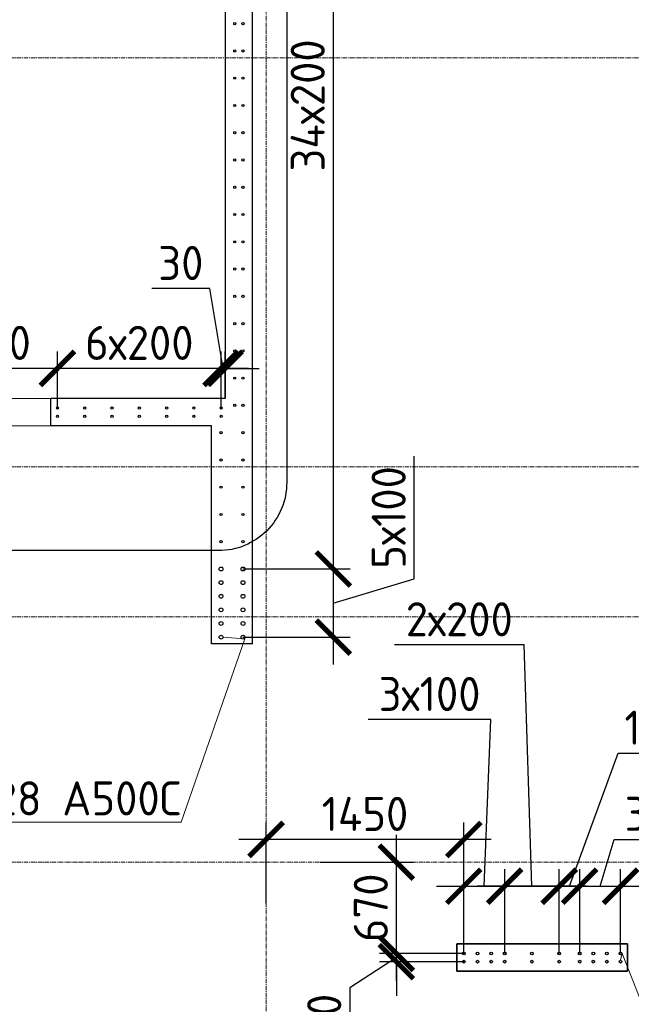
# Model space of a CAD drawing. Header units: millimetres. Extents: x 349531 to 1063351, y -131924 to 96186.
# Tile 208 of 228: x 1003302 to 1007788, y 42618 to 49840. Entities that reach past the tile are written whole.
import ezdxf
from ezdxf import colors
from ezdxf.entities.mleader import LeaderData, LeaderLine
from ezdxf.math import Vec2, Vec3

# ---------------------------------------------------------------- set-up
doc = ezdxf.new("R2010")
doc.units = ezdxf.units.MM
doc.linetypes.add('______5', pattern=[1100, 800, -100, 100, -100])
doc.linetypes.add('осевая', pattern=[50.8, 31.75, -6.35, 6.35, -6.35])
for name, color, linetype, lineweight in [('1 Стены', 3, 'Continuous', 30), ('Конструкции 0.5', 5, 'Continuous', 50), ('Оси', 40, '______5', 18), ('подоснова', 151, 'Continuous', 5), ('размер', 1, 'Continuous', 25), ('РАЗМЕРЫ', 1, 'Continuous', 9), ('СТЕНЫ', 3, 'Continuous', 30)]:
    doc.layers.add(name, color=color, linetype=linetype, lineweight=lineweight)
doc.layers.add('Колонна_ бетон', color=7, linetype='Continuous', lineweight=50, true_color=0xb4b496)
doc.styles.add('GOST-2.304_Type-B', font='GOST_Common.ttf')
doc.dimstyles.new('СПДС', dxfattribs={"dimscale": 100, "dimtxt": 2.5, "dimasz": 2.5, "dimexe": 1.25, "dimexo": 0, "dimtad": 1, "dimdec": 0, "dimtxsty": 'GOST-2.304_Type-B', "dimblk": 'ARCHTICK', "dimcen": 2.5, "dimdle": 2, "dimadec": 0, "dimazin": 2, "dimtfac": 0.75, "dimtdec": 0, "dimtmove": 1, "dimatfit": 3, "dimfxl": 1, "dimtolj": 1, "dimarcsym": 1})

# ---------------------------------------------------------------- blocks, each defined once
blk = doc.blocks.new('_ArchTick')
at = {"color": 0, "linetype": 'ByBlock', "const_width": 0.15}
blk.add_lwpolyline([(-0.5, -0.5), (0.5, 0.5)], dxfattribs=at)
blk = doc.blocks.new('*D134')
at = {"layer": 'DEFPOINTS', "color": 0, "transparency": 16777216}
for p in [(1006859, 43484.4), (1006559, 42991.4, -360), (1006859, 42991.4, -360)]:
    blk.add_point(p, dxfattribs=at)
at = {"layer": 'РАЗМЕРЫ', "color": 0, "lineweight": -2, "transparency": 16777216}
for p, q in [((1006758.3, 44707), (1005858.3, 44707)), ((1006709, 43484.4), (1006758.3, 44707)), ((1006559, 42991.4), (1006559, 43609.4)), ((1006859, 42991.4), (1006859, 43609.4)), ((1006359, 43484.4), (1007059, 43484.4))]:
    blk.add_line(p, q, dxfattribs=at)
at = {"layer": 'РАЗМЕРЫ', "color": 0, "lineweight": -2, "transparency": 16777216, "xscale": 250, "yscale": 250, "zscale": 250, "rotation": 180}
blk.add_blockref('_ArchTick', (1006559, 43484.4), dxfattribs=at)
at = {"layer": 'РАЗМЕРЫ', "color": 0, "lineweight": -2, "transparency": 16777216, "xscale": 250, "yscale": 250, "zscale": 250}
blk.add_blockref('_ArchTick', (1006859, 43484.4), dxfattribs=at)
at = {"layer": 'РАЗМЕРЫ', "color": 0, "transparency": 16777216, "insert": (1006308.3, 44894.5), "char_height": 250, "attachment_point": 5, "style": 'GOST-2.304_Type-B'}
blk.add_mtext('\\A1;3х100', dxfattribs=at)
blk = doc.blocks.new('*D135')
at = {"layer": 'DEFPOINTS', "color": 0, "transparency": 16777216}
for p in [(1007709, 43484.4), (1007409, 42991.4, -360), (1007709, 42991.4, -360)]:
    blk.add_point(p, dxfattribs=at)
at = {"layer": 'РАЗМЕРЫ', "color": 0, "lineweight": -2, "transparency": 16777216}
for p, q in [((1007559, 43484.4), (1007662.1, 43828.1)), ((1007662.1, 43828.1), (1008562.1, 43828.1)), ((1007409, 42991.4), (1007409, 43609.4)), ((1007709, 42991.4), (1007709, 43609.4)), ((1007209, 43484.4), (1007909, 43484.4))]:
    blk.add_line(p, q, dxfattribs=at)
at = {"layer": 'РАЗМЕРЫ', "color": 0, "lineweight": -2, "transparency": 16777216, "xscale": 250, "yscale": 250, "zscale": 250, "rotation": 180}
blk.add_blockref('_ArchTick', (1007409, 43484.4), dxfattribs=at)
at = {"layer": 'РАЗМЕРЫ', "color": 0, "lineweight": -2, "transparency": 16777216, "xscale": 250, "yscale": 250, "zscale": 250}
blk.add_blockref('_ArchTick', (1007709, 43484.4), dxfattribs=at)
at = {"layer": 'РАЗМЕРЫ', "color": 0, "transparency": 16777216, "insert": (1008112.1, 44015.6), "char_height": 250, "attachment_point": 5, "style": 'GOST-2.304_Type-B'}
blk.add_mtext('\\A1;3х100', dxfattribs=at)
blk = doc.blocks.new('*D136')
at = {"layer": 'DEFPOINTS', "color": 0, "transparency": 16777216}
for p in [(1006859, 43484.4), (1006859, 42991.4, -360), (1007259, 42991.4, -360)]:
    blk.add_point(p, dxfattribs=at)
at = {"layer": 'РАЗМЕРЫ', "color": 0, "lineweight": -2, "transparency": 16777216}
for p, q in [((1007001, 45255.1), (1006051, 45255.1)), ((1007059, 43484.4), (1007001, 45255.1)), ((1006859, 42991.4), (1006859, 43609.4)), ((1007259, 42991.4), (1007259, 43609.4)), ((1007459, 43484.4), (1006659, 43484.4))]:
    blk.add_line(p, q, dxfattribs=at)
at = {"layer": 'РАЗМЕРЫ', "color": 0, "lineweight": -2, "transparency": 16777216, "xscale": 250, "yscale": 250, "zscale": 250, "rotation": 180}
blk.add_blockref('_ArchTick', (1006859, 43484.4), dxfattribs=at)
at = {"layer": 'РАЗМЕРЫ', "color": 0, "lineweight": -2, "transparency": 16777216, "xscale": 250, "yscale": 250, "zscale": 250}
blk.add_blockref('_ArchTick', (1007259, 43484.4), dxfattribs=at)
at = {"layer": 'РАЗМЕРЫ', "color": 0, "transparency": 16777216, "insert": (1006526, 45442.6), "char_height": 250, "attachment_point": 5, "style": 'GOST-2.304_Type-B'}
blk.add_mtext('\\A1;2х200', dxfattribs=at)
blk = doc.blocks.new('*D133')
at = {"layer": 'DEFPOINTS', "color": 0, "transparency": 16777216}
for p in [(1007409, 43484.4), (1007259, 42991.4, -360), (1007409, 42991.4)]:
    blk.add_point(p, dxfattribs=at)
at = {"layer": 'РАЗМЕРЫ', "color": 0, "lineweight": -2, "transparency": 16777216}
for p, q in [((1007334, 43484.4), (1007690.1, 44459.9)), ((1007690.1, 44459.9), (1008240.1, 44459.9)), ((1007259, 42991.4), (1007259, 43609.4)), ((1007409, 42991.4), (1007409, 43609.4)), ((1007059, 43484.4), (1007609, 43484.4))]:
    blk.add_line(p, q, dxfattribs=at)
at = {"layer": 'РАЗМЕРЫ', "color": 0, "lineweight": -2, "transparency": 16777216, "xscale": 250, "yscale": 250, "zscale": 250, "rotation": 180}
blk.add_blockref('_ArchTick', (1007259, 43484.4), dxfattribs=at)
at = {"layer": 'РАЗМЕРЫ', "color": 0, "lineweight": -2, "transparency": 16777216, "xscale": 250, "yscale": 250, "zscale": 250}
blk.add_blockref('_ArchTick', (1007409, 43484.4), dxfattribs=at)
at = {"layer": 'РАЗМЕРЫ', "color": 0, "transparency": 16777216, "insert": (1007965.1, 44647.4), "char_height": 250, "attachment_point": 5, "style": 'GOST-2.304_Type-B'}
blk.add_mtext('\\A1;150', dxfattribs=at)
blk = doc.blocks.new('_None')
blk = doc.blocks.new('*D132')
at = {"layer": 'DEFPOINTS', "color": 0, "transparency": 16777216}
for p in [(1006064.7, 42991.4), (1006559, 42991.4), (1006559, 42931)]:
    blk.add_point(p, dxfattribs=at)
at = {"layer": 'РАЗМЕРЫ', "color": 0, "lineweight": -2, "transparency": 16777216}
for p, q in [((1006064.7, 42991.4), (1006064.7, 43241.4)), ((1006559, 42991.4), (1005939.7, 42991.4)), ((1006064.7, 42931), (1006064.7, 42991.4)), ((1006064.7, 42931), (1006064.7, 42991.4)), ((1006064.7, 42961.2), (1005723.1, 42739.9)), ((1006559, 42931), (1005939.7, 42931)), ((1006064.7, 42931), (1006064.7, 42681)), ((1005723.1, 42739.9), (1005723.1, 42314.9))]:
    blk.add_line(p, q, dxfattribs=at)
at = {"layer": 'РАЗМЕРЫ', "color": 0, "lineweight": -2, "transparency": 16777216, "xscale": 250, "yscale": 250, "zscale": 250}
for p, rotation in [((1006064.7, 42991.4), 270), ((1006064.7, 42931), 90)]:
    blk.add_blockref('_ArchTick', p, dxfattribs=dict(at, rotation=rotation))
at = {"layer": 'РАЗМЕРЫ', "color": 0, "transparency": 16777216, "insert": (1005535.6, 42527.4), "char_height": 250, "attachment_point": 5, "rotation": 90, "style": 'GOST-2.304_Type-B'}
blk.add_mtext('\\A1;60', dxfattribs=at)
blk = doc.blocks.new('*D137')
at = {"layer": 'DEFPOINTS', "color": 0, "transparency": 16777216}
for p in [(1005505.4, 43661.4), (1006064.7, 43661.4), (1006559, 42991.4, 360)]:
    blk.add_point(p, dxfattribs=at)
at = {"layer": 'РАЗМЕРЫ', "color": 0, "lineweight": -2, "transparency": 16777216}
for p, q in [((1006064.7, 42791.4), (1006064.7, 43861.4)), ((1005505.4, 43661.4), (1006189.7, 43661.4)), ((1006559, 42991.4), (1005939.7, 42991.4))]:
    blk.add_line(p, q, dxfattribs=at)
at = {"layer": 'РАЗМЕРЫ', "color": 0, "lineweight": -2, "transparency": 16777216, "xscale": 250, "yscale": 250, "zscale": 250}
for p, rotation in [((1006064.7, 43661.4), 90), ((1006064.7, 42991.4), 270)]:
    blk.add_blockref('_ArchTick', p, dxfattribs=dict(at, rotation=rotation))
at = {"layer": 'РАЗМЕРЫ', "color": 0, "transparency": 16777216, "insert": (1005877.2, 43326.4), "char_height": 250, "attachment_point": 5, "rotation": 90, "style": 'GOST-2.304_Type-B'}
blk.add_mtext('\\A1;670', dxfattribs=at)
blk = doc.blocks.new('*D138')
at = {"layer": 'DEFPOINTS', "color": 0, "transparency": 16777216}
for p in [(1005109.2, 43827.3), (1005109.2, 43359.5), (1006559, 42991.4)]:
    blk.add_point(p, dxfattribs=at)
at = {"layer": 'РАЗМЕРЫ', "color": 0, "lineweight": -2, "transparency": 16777216}
for p, q in [((1005109.2, 43359.5), (1005109.2, 43952.3)), ((1006559, 42991.4), (1006559, 43952.3)), ((1006759, 43827.3), (1004909.2, 43827.3))]:
    blk.add_line(p, q, dxfattribs=at)
at = {"layer": 'РАЗМЕРЫ', "color": 0, "lineweight": -2, "transparency": 16777216, "xscale": 250, "yscale": 250, "zscale": 250, "rotation": 180}
blk.add_blockref('_ArchTick', (1005109.2, 43827.3), dxfattribs=at)
at = {"layer": 'РАЗМЕРЫ', "color": 0, "lineweight": -2, "transparency": 16777216, "xscale": 250, "yscale": 250, "zscale": 250}
blk.add_blockref('_ArchTick', (1006559, 43827.3), dxfattribs=at)
at = {"layer": 'РАЗМЕРЫ', "color": 0, "transparency": 16777216, "insert": (1005834.1, 44014.8), "char_height": 250, "attachment_point": 5, "style": 'GOST-2.304_Type-B'}
blk.add_mtext('\\A1;1450', dxfattribs=at)
blk = doc.blocks.new('*D361')
at = {"layer": 'DEFPOINTS', "color": 0, "transparency": 16777216}
for p in [(1004989.5, 52611.4), (1004939.7, 45811.4, -360), (1005601.8, 45811.4)]:
    blk.add_point(p, dxfattribs=at)
at = {"layer": 'РАЗМЕРЫ', "color": 0, "lineweight": -2, "transparency": 16777216}
for p, q in [((1005601.8, 52811.4), (1005601.8, 45611.4)), ((1004989.5, 52611.4), (1005726.8, 52611.4)), ((1004939.7, 45811.4), (1005726.8, 45811.4))]:
    blk.add_line(p, q, dxfattribs=at)
at = {"layer": 'РАЗМЕРЫ', "color": 0, "lineweight": -2, "transparency": 16777216, "xscale": 250, "yscale": 250, "zscale": 250}
for p, rotation in [((1005601.8, 52611.4), 90), ((1005601.8, 45811.4), 270)]:
    blk.add_blockref('_ArchTick', p, dxfattribs=dict(at, rotation=rotation))
at = {"layer": 'РАЗМЕРЫ', "color": 0, "transparency": 16777216, "insert": (1005414.3, 49211.4), "char_height": 250, "attachment_point": 5, "rotation": 90, "style": 'GOST-2.304_Type-B'}
blk.add_mtext('\\A1;34х200', dxfattribs=at)
blk = doc.blocks.new('*D362')
at = {"layer": 'DEFPOINTS', "color": 0, "transparency": 16777216}
for p in [(1004939.7, 45811.4, -360), (1004939.7, 45311.4, -360), (1005601.8, 45311.4)]:
    blk.add_point(p, dxfattribs=at)
at = {"layer": 'РАЗМЕРЫ', "color": 0, "lineweight": -2, "transparency": 16777216}
for p, q in [((1006195.5, 45739.5), (1006195.5, 46639.5)), ((1005601.8, 46011.4), (1005601.8, 45111.4)), ((1004939.7, 45811.4), (1005726.8, 45811.4)), ((1005601.8, 45561.4), (1006195.5, 45739.5)), ((1004939.7, 45311.4), (1005726.8, 45311.4))]:
    blk.add_line(p, q, dxfattribs=at)
at = {"layer": 'РАЗМЕРЫ', "color": 0, "lineweight": -2, "transparency": 16777216, "xscale": 250, "yscale": 250, "zscale": 250}
for p, rotation in [((1005601.8, 45811.4), 90), ((1005601.8, 45311.4), 270)]:
    blk.add_blockref('_ArchTick', p, dxfattribs=dict(at, rotation=rotation))
at = {"layer": 'РАЗМЕРЫ', "color": 0, "transparency": 16777216, "insert": (1006008, 46189.5), "char_height": 250, "attachment_point": 5, "rotation": 90, "style": 'GOST-2.304_Type-B'}
blk.add_mtext('\\A1;5х100', dxfattribs=at)
blk = doc.blocks.new('*D381')
at = {"layer": 'DEFPOINTS', "color": 0, "transparency": 16777216}
for p in [(1004779.3, 47282.4), (1004809.3, 47061.4, -360), (1004779.3, 46983.7, -560)]:
    blk.add_point(p, dxfattribs=at)
at = {"layer": 'РАЗМЕРЫ', "color": 0, "lineweight": -2, "transparency": 16777216}
for p, q in [((1004696.5, 47868.1), (1004271.5, 47868.1)), ((1004794.3, 47282.4), (1004696.5, 47868.1)), ((1004779.3, 46983.7), (1004779.3, 47407.4)), ((1004809.3, 47061.4), (1004809.3, 47407.4)), ((1004779.3, 47282.4), (1004529.3, 47282.4)), ((1004809.3, 47282.4), (1004779.3, 47282.4)), ((1004809.3, 47282.4), (1004779.3, 47282.4)), ((1004809.3, 47282.4), (1005059.3, 47282.4))]:
    blk.add_line(p, q, dxfattribs=at)
at = {"layer": 'РАЗМЕРЫ', "color": 0, "lineweight": -2, "transparency": 16777216, "xscale": 250, "yscale": 250, "zscale": 250}
blk.add_blockref('_ArchTick', (1004779.3, 47282.4), dxfattribs=at)
at = {"layer": 'РАЗМЕРЫ', "color": 0, "lineweight": -2, "transparency": 16777216, "xscale": 250, "yscale": 250, "zscale": 250, "rotation": 180}
blk.add_blockref('_ArchTick', (1004809.3, 47282.4), dxfattribs=at)
at = {"layer": 'РАЗМЕРЫ', "color": 0, "transparency": 16777216, "insert": (1004484, 48055.6), "char_height": 250, "attachment_point": 5, "style": 'GOST-2.304_Type-B'}
blk.add_mtext('\\A1;30', dxfattribs=at)
blk = doc.blocks.new('*D382')
at = {"layer": 'DEFPOINTS', "color": 0, "transparency": 16777216}
for p in [(1003579.3, 47282.4), (1003579.3, 46991.7, -360), (1004779.3, 46983.7, -560)]:
    blk.add_point(p, dxfattribs=at)
at = {"layer": 'РАЗМЕРЫ', "color": 0, "lineweight": -2, "transparency": 16777216}
for p, q in [((1003579.3, 46991.7), (1003579.3, 47407.4)), ((1004779.3, 46983.7), (1004779.3, 47407.4)), ((1004979.3, 47282.4), (1003379.3, 47282.4))]:
    blk.add_line(p, q, dxfattribs=at)
at = {"layer": 'РАЗМЕРЫ', "color": 0, "lineweight": -2, "transparency": 16777216, "xscale": 250, "yscale": 250, "zscale": 250, "rotation": 180}
blk.add_blockref('_ArchTick', (1003579.3, 47282.4), dxfattribs=at)
at = {"layer": 'РАЗМЕРЫ', "color": 0, "lineweight": -2, "transparency": 16777216, "xscale": 250, "yscale": 250, "zscale": 250}
blk.add_blockref('_ArchTick', (1004779.3, 47282.4), dxfattribs=at)
at = {"layer": 'РАЗМЕРЫ', "color": 0, "transparency": 16777216, "insert": (1004179.3, 47469.9), "char_height": 250, "attachment_point": 5, "style": 'GOST-2.304_Type-B'}
blk.add_mtext('\\A1;6х200', dxfattribs=at)
blk = doc.blocks.new('*D383')
at = {"layer": 'DEFPOINTS', "color": 0, "transparency": 16777216}
for p in [(1002579.3, 47282.4), (1003579.3, 47129), (1002579.3, 46991.7, -360)]:
    blk.add_point(p, dxfattribs=at)
at = {"layer": 'РАЗМЕРЫ', "color": 0, "lineweight": -2, "transparency": 16777216}
for p, q in [((1002579.3, 46991.7), (1002579.3, 47407.4)), ((1003579.3, 47129), (1003579.3, 47407.4)), ((1003779.3, 47282.4), (1002379.3, 47282.4))]:
    blk.add_line(p, q, dxfattribs=at)
at = {"layer": 'РАЗМЕРЫ', "color": 0, "lineweight": -2, "transparency": 16777216, "xscale": 250, "yscale": 250, "zscale": 250, "rotation": 180}
blk.add_blockref('_ArchTick', (1002579.3, 47282.4), dxfattribs=at)
at = {"layer": 'РАЗМЕРЫ', "color": 0, "lineweight": -2, "transparency": 16777216, "xscale": 250, "yscale": 250, "zscale": 250}
blk.add_blockref('_ArchTick', (1003579.3, 47282.4), dxfattribs=at)
at = {"layer": 'РАЗМЕРЫ', "color": 0, "transparency": 16777216, "insert": (1003079.3, 47469.9), "char_height": 250, "attachment_point": 5, "style": 'GOST-2.304_Type-B'}
blk.add_mtext('\\A1;1000', dxfattribs=at)
blk = doc.blocks.new('оси2')
at = {"layer": 'Оси', "color": 16, "linetype": 'осевая', "lineweight": 0, "transparency": 33554687}
for p, q in [((1010745.5, 5465.4), (1010745.5, -20739.3)), ((979200, -1392.9), (1032582.1, -1392.9)), ((979200, -4392.9), (1032582.1, -4392.9)), ((979200, -5492.9), (1032582.1, -5492.9)), ((979200, -7292.9), (1032582.1, -7292.9))]:
    blk.add_line(p, q, dxfattribs=at)
blk = doc.blocks.new('стены техподполья')
at = {"layer": 'Колонна_ бетон', "color": 180, "linetype": 'Continuous', "lineweight": 35, "transparency": 33554687}
for p, q in [((485435.5, -10243.6), (485435.5, -10443.6)), ((485435.5, -10243.6), (485435.5, -10243.6)), ((485435.5, -10243.6), (486685.5, -10243.6)), ((486685.5, -10243.6), (486685.5, -10443.6)), ((486685.5, -10243.6), (486685.5, -10243.6)), ((485435.5, -10443.6), (485435.5, -10443.6)), ((485435.5, -10443.6), (486685.5, -10443.6)), ((486685.5, -10443.6), (486685.5, -10443.6))]:
    blk.add_line(p, q, dxfattribs=at)
at = {"layer": 'СТЕНЫ', "linetype": 'Continuous', "transparency": 33554687}
for p, q in [((483735.8, -393.6), (483735.8, -6243.6)), ((483935.8, -8043.6), (483935.8, -643.6)), ((482455.8, -6443.6), (482455.8, -6243.6)), ((482455.8, -6243.6), (482455.8, -6243.6)), ((483735.8, -6243.6), (482455.8, -6243.6)), ((483735.8, -6243.6), (483735.8, -6243.6)), ((482455.8, -6443.6), (482455.8, -6443.6)), ((483635.8, -6443.6), (482455.8, -6443.6)), ((483635.8, -6443.6), (483635.8, -6443.6)), ((483635.8, -8043.6), (483635.8, -6443.6)), ((483635.8, -8043.6), (483635.8, -8043.6)), ((483935.8, -8043.6), (483635.8, -8043.6)), ((483935.8, -8043.6), (483935.8, -8043.6))]:
    blk.add_line(p, q, dxfattribs=at)

msp = doc.modelspace()

# ---------------------------------------------------------------- linework, layer by layer
at = {"layer": '1 Стены', "color": 252, "lineweight": 0, "true_color": 0x939598}
for p, q in [((1005009.3, 52911.4, -360), (1005009.3, 45261.4, -360)), ((1006509, 42861.4), (1006509, 43061.4)), ((1006509, 43061.4), (1007759, 43061.4)), ((1007759, 43061.4), (1007759, 42861.4)), ((1007759, 42861.4), (1006509, 42861.4))]:
    msp.add_line(p, q, dxfattribs=at)
at = {"layer": '1 Стены', "color": 4, "lineweight": 0}
msp.add_line((1004709.3, 46861.4, -360), (1002209.3, 46861.4, -360), dxfattribs=at)
at = {"layer": '1 Стены', "color": 4, "lineweight": 0, "elevation": -360}
msp.add_lwpolyline([(1004809.3, 52661.4), (1002209.3, 52661.4), (1002209.3, 47061.4), (1004809.3, 47061.4), (1004809.3, 52661.4)], dxfattribs=at)
at = {"layer": 'размер', "lineweight": 30}
msp.add_lwpolyline([(998033.4, 53419.7), (1004760.5, 53419.7, -0.414214), (1005260.5, 52919.7), (1005260.5, 46445.8, -0.414214), (1004760.5, 45945.8), (998033.4, 45945.8, -0.414214), (997533.4, 46445.8), (997533.4, 52919.7, -0.414214)], format="xyb", close=True, dxfattribs=at)
at = {"layer": 'РАЗМЕРЫ', "color": 4, "linetype": 'Continuous', "lineweight": 30}
for centre in [(1004879.3, 49811.4, -360), (1004939.7, 49811.4, -360), (1004879.3, 49611.4, -360), (1004939.7, 49611.4, -360), (1004879.3, 49411.4, -360), (1004939.7, 49411.4, -360), (1004879.3, 49211.4, -360), (1004939.7, 49211.4, -360), (1004879.3, 49011.4, -360), (1004939.7, 49011.4, -360), (1004879.3, 48811.4, -360), (1004939.7, 48811.4, -360), (1004879.3, 48611.4, -360), (1004939.7, 48611.4, -360), (1004879.3, 48411.4, -360), (1004939.7, 48411.4, -360), (1004879.3, 48211.4, -360), (1004939.7, 48211.4, -360), (1004879.3, 48011.4, -360), (1004939.7, 48011.4, -360), (1004879.3, 47811.4, -360), (1004939.7, 47811.4, -360), (1004879.3, 47611.4, -360), (1004939.7, 47611.4, -360), (1004879.3, 47411.4, -360), (1004939.7, 47411.4, -360), (1004879.3, 47211.4, -360), (1004939.7, 47211.4, -360), (1004879.3, 47011.4, -360), (1004939.7, 47011.4, -360), (1003579.3, 46991.7, -360), (1003779.3, 46991.7, -560), (1003979.3, 46991.7, -560), (1004179.3, 46991.7, -560), (1004379.3, 46991.7, -560), (1004579.3, 46991.7, -560), (1004779.3, 46991.7, -560), (1003579.3, 46931.4, -360), (1003779.3, 46931.4, -560), (1003979.3, 46931.4, -560), (1004179.3, 46931.4, -560), (1004379.3, 46931.4, -560), (1004579.3, 46931.4, -560), (1004779.3, 46931.4, -560), (1004779, 46811.4, -360), (1004939.7, 46811.4, -360), (1004779, 46611.4, -360), (1004939.7, 46611.4, -360), (1004779, 46411.4, -360), (1004939.7, 46411.4, -360), (1004779, 46211.4, -360), (1004939.7, 46211.4, -360), (1004779, 46011.4, -360), (1004939.7, 46011.4, -360)]:
    msp.add_circle(centre, 8, dxfattribs=at)
at = {"layer": 'РАЗМЕРЫ', "color": 5, "linetype": 'Continuous', "lineweight": 30}
for centre in [(1004779, 45811.4, -360), (1004939.7, 45811.4, -360), (1004779, 45711.4, -360), (1004939.7, 45711.4, -360), (1004779, 45611.4, -360), (1004939.7, 45611.4, -360), (1004779, 45511.4, -360), (1004939.7, 45511.4, -360), (1004779, 45411.4, -360), (1004939.7, 45411.4, -360), (1004779, 45311.4, -360), (1004939.7, 45311.4, -360)]:
    msp.add_circle(centre, 14, dxfattribs=at)
at = {"layer": 'РАЗМЕРЫ', "color": 6, "linetype": 'Continuous', "lineweight": 30}
for centre in [(1006559, 42991.4), (1006659, 42991.4), (1006759, 42991.4), (1006859, 42991.4), (1007059, 42991.4), (1007259, 42991.4), (1007409, 42991.4), (1007509, 42991.4), (1007609, 42991.4), (1007709, 42991.4), (1006559, 42931), (1006659, 42931), (1006759, 42931), (1006859, 42931), (1007059, 42931), (1007259, 42931), (1007409, 42931), (1007509, 42931), (1007609, 42931), (1007709, 42931)]:
    msp.add_circle(centre, 10, dxfattribs=at)

# ---------------------------------------------------------------- block references
at = {"layer": 'Конструкции 0.5'}
msp.add_blockref('стены техподполья', (521073.4, 53304.9, 360), dxfattribs=at)
at = {"layer": 'РАЗМЕРЫ'}
msp.add_blockref('оси2', (-5636.2, 50954.2, -360), dxfattribs=at)

# ---------------------------------------------------------------- dimensions: what is measured, and where the dimension line sits
for base, p1, p2, text, picture, middle in [((1005601.8, 45811.4, -360), (1004989.5, 52611.4, -360), (1004939.7, 45811.4, -720), '34х200', '*D361', (1005414.3, 49211.4, -360)), ((1005601.8, 45311.4, -360), (1004939.7, 45811.4, -720), (1004939.7, 45311.4, -720), '5х100', '*D362', (1006008, 45802, -360))]:
    dim = msp.add_linear_dim(base=base, p1=p1, p2=p2, angle=90, text=text, dimstyle='СПДС', dxfattribs=at)
    dim.commit()
    dim.dimension.update_dxf_attribs({"geometry": picture, "text_midpoint": middle})
for base, p1, p2, picture, middle in [((1004779.3, 47282.4), (1004809.3, 47061.4, -360), (1004779.3, 46983.7, -560), '*D381', (1004634, 47868.1)), ((1007409, 43484.4, 360), (1007259, 42991.4), (1007409, 42991.4, 360), '*D133', (1007752.6, 44459.9, 360))]:
    dim = msp.add_linear_dim(base=base, p1=p1, p2=p2, dimstyle='СПДС', dxfattribs=at)
    dim.commit()
    dim.dimension.update_dxf_attribs({"geometry": picture, "text_midpoint": middle, "dimtype": 160})
at = {"layer": 'РАЗМЕРЫ', "color": 4}
dim = msp.add_linear_dim(base=(1002579.3, 47282.4), p1=(1003579.3, 47129), p2=(1002579.3, 46991.7, -360), dimstyle='СПДС', dxfattribs=at)
dim.commit()
dim.dimension.update_dxf_attribs({"geometry": '*D383', "text_midpoint": (1003079.3, 47469.9)})
dim = msp.add_linear_dim(base=(1003579.3, 47282.4), p1=(1004779.3, 46983.7, -560), p2=(1003579.3, 46991.7, -360), text='6х200', dimstyle='СПДС', dxfattribs=at)
dim.commit()
dim.dimension.update_dxf_attribs({"geometry": '*D382', "text_midpoint": (1004179.3, 47469.9)})
at = {"layer": 'РАЗМЕРЫ'}
for p1, text, picture, middle in [((1007259, 42991.4), '2х200', '*D136', (1006938.5, 45255.1, 360)), ((1006559, 42991.4), '3х100', '*D134', (1006695.8, 44707, 360))]:
    dim = msp.add_linear_dim(base=(1006859, 43484.4, 360), p1=p1, p2=(1006859, 42991.4), text=text, dimstyle='СПДС', dxfattribs=at)
    dim.commit()
    dim.dimension.update_dxf_attribs({"geometry": picture, "text_midpoint": middle, "dimtype": 160})
dim = msp.add_linear_dim(base=(1005109.2, 43827.3), p1=(1006559, 42991.4), p2=(1005109.2, 43359.5), dimstyle='СПДС', dxfattribs=at)
dim.commit()
dim.dimension.update_dxf_attribs({"geometry": '*D138', "text_midpoint": (1005834.1, 44014.8)})
dim = msp.add_linear_dim(base=(1007709, 43484.4, 360), p1=(1007409, 42991.4), p2=(1007709, 42991.4), text='3х100', dimstyle='СПДС', dxfattribs=at)
dim.commit()
dim.dimension.update_dxf_attribs({"geometry": '*D135', "text_midpoint": (1007724.6, 44015.6, 360)})
dim = msp.add_linear_dim(base=(1006064.7, 43661.4), p1=(1006559, 42991.4, 360), p2=(1005505.4, 43661.4), angle=90, dimstyle='СПДС', dxfattribs=at)
dim.commit()
dim.dimension.update_dxf_attribs({"geometry": '*D137', "text_midpoint": (1005877.2, 43326.4)})
dim = msp.add_linear_dim(base=(1006064.7, 42991.4, 360), p1=(1006559, 42931, 360), p2=(1006559, 42991.4, 360), angle=90, dimstyle='СПДС', dxfattribs=at)
dim.commit()
dim.dimension.update_dxf_attribs({"geometry": '*D132', "text_midpoint": (1005723.1, 42677.4, 360), "dimtype": 160})

# ---------------------------------------------------------------- leaders
at = {"layer": 'подоснова', "color": 4, "ltscale": 0.3}
ml = msp.add_multileader_mtext('Standard', dxfattribs=at)
ml.set_content('{\\C2;поз.4 %%C28 А500С }', color=4, style='GOST-2.304_Type-B')
ml.set_leader_properties(color=256, linetype='ByLayer', lineweight=15)
ml.set_arrow_properties(name='NONE')
ml.build(insert=Vec2(0, 0))
ml.multileader.update_dxf_attribs({"text_left_attachment_type": 6, "text_right_attachment_type": 6, "dogleg_length": 0.1, "arrow_head_size": 18})
ctx = ml.context
ctx.base_point, ctx.char_height, ctx.arrow_head_size, ctx.landing_gap_size, ctx.plane_origin = Vec3(1002036.6, 43954.1, 0), 250, 18, 20, Vec3(1010125.9, 44554.1, 0)
ctx.left_attachment, ctx.right_attachment, ctx.text_align_type = 6, 6, 1
notes = []
notes.append((ctx, [(0, (1, 1, 0), (1004485.4, 43954.1, 0), (-1, 0), 0.1, [(1, [(1004793, 45311.4, 0), (1004952.2, 45299.4, 0)], 0, [])])]))
ctx.mtext.insert, ctx.mtext.width, ctx.mtext.alignment, ctx.mtext.flow_direction = Vec3(1003260.9, 44254.1, 0), 4075.871, 2, 5
ml = msp.add_multileader_mtext('Standard', dxfattribs=at)
ml.set_content('{\\C2;поз.2 %%C20 А500С }', color=4, style='GOST-2.304_Type-B')
ml.set_leader_properties(color=256, linetype='ByLayer', lineweight=15)
ml.set_arrow_properties(name='NONE')
ml.build(insert=Vec2(0, 0))
ml.multileader.update_dxf_attribs({"text_left_attachment_type": 6, "text_right_attachment_type": 6, "dogleg_length": 0.1, "arrow_head_size": 18})
ctx = ml.context
ctx.base_point, ctx.char_height, ctx.arrow_head_size, ctx.landing_gap_size, ctx.plane_origin = Vec3(1008001.5, 42280.3, 360), 250, 18, 20, Vec3(1012895.2, 42246.6, 360)
ctx.left_attachment, ctx.right_attachment, ctx.text_align_type = 6, 6, 1
notes.append((ctx, [(1, (1, 1, 0), (1008001.4, 42280.3, 360), (1, 0), 0.1, [(1, [(1007709, 42943.5, 360), (1007721.5, 42991.9, 360)], 0, [])])]))
ctx.mtext.insert, ctx.mtext.width, ctx.mtext.alignment, ctx.mtext.flow_direction = Vec3(1009213.3, 42580.3, 360), 4075.871, 2, 5
for ctx, leaders in notes:
    for number, flags, end, landing, length, lines in leaders:
        leader = LeaderData()
        leader.index, (leader.has_last_leader_line, leader.has_dogleg_vector, leader.attachment_direction) = number, flags
        leader.last_leader_point, leader.dogleg_vector, leader.dogleg_length = Vec3(end), Vec3(landing), length
        for number, points, colour, breaks in lines:
            line = LeaderLine()
            line.index, line.vertices, line.color, line.breaks = number, Vec3.list(points), colors.encode_raw_color(colour), breaks
            leader.lines.append(line)
        ctx.leaders.append(leader)

doc.saveas('drawing.dxf')
